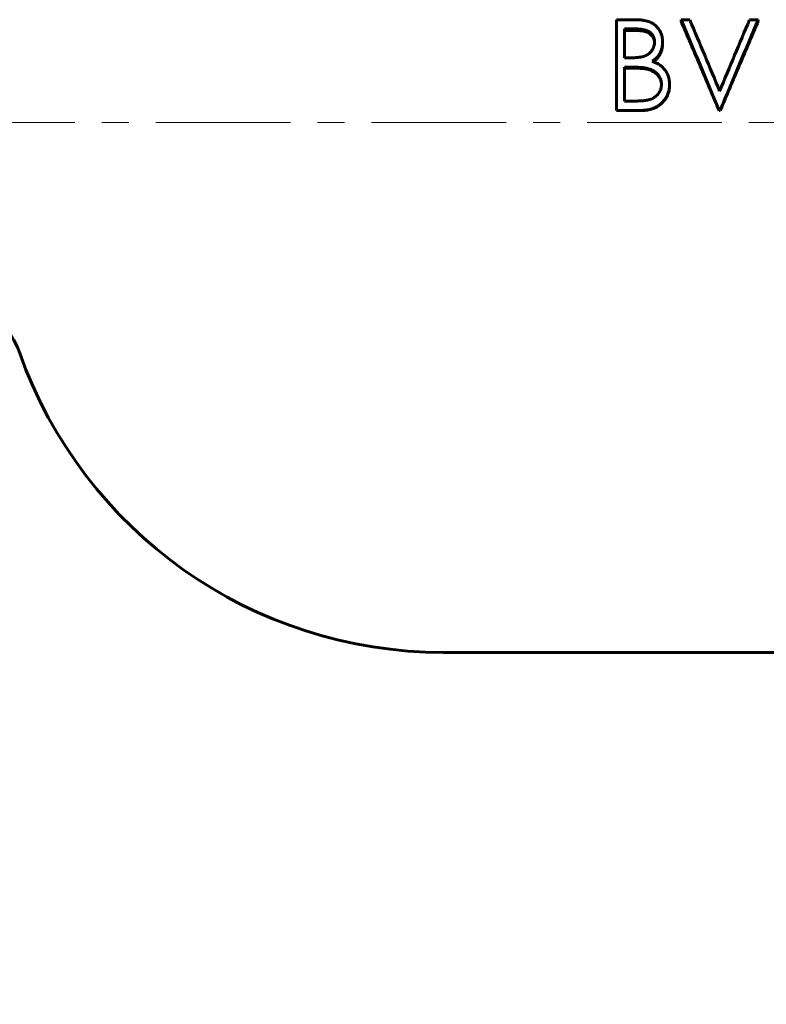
# Model space of a CAD drawing. Header units: millimetres. Extents: x 0 to 594, y 0 to 420.
# Tile 3 of 19: x 126 to 168, y 152 to 206. Entities that reach past the tile are written whole.
import ezdxf

# ---------------------------------------------------------------- set-up
doc = ezdxf.new("R2010")
doc.units = ezdxf.units.MM
for name, pattern in [('K5LT_AXLED', [12, 7.5, -1.5, 1.5, -1.5]), ('K5LT_BASIC', [0]), ('K5LT_THIN', [0])]:
    doc.linetypes.add(name, pattern=pattern)
doc.layers.add('Системный слой', color=7, linetype='Continuous')
doc.layers.add('Системный слой (1)', color=251, linetype='Continuous', true_color=0x6c6c6c)
doc.styles.add('KDIMTEXTSTYLE', font='GOST_AU.SHX', dxfattribs={"width": 0.96, "oblique": 15, "height": 5})
doc.styles.add('KTEXTSTYLE', font='GOST_AU.SHX', dxfattribs={"width": 0.96, "height": 5})
doc.dimstyles.new('KDIMSTYLE (1.00)', dxfattribs={"dimtxt": 5, "dimasz": 1, "dimexe": 2, "dimexo": 0, "dimgap": 1, "dimtad": 1, "dimtxsty": 'KDIMTEXTSTYLE', "dimsah": 1, "dimcen": 0, "dimdle": 1, "dimadec": 0, "dimazin": 0, "dimtfac": 0.667, "dimtmove": 0, "dimatfit": 3, "dimfxl": 1, "dimtvp": 1, "dimtolj": 1, "dimtzin": 0, "dimarcsym": 0})

# ---------------------------------------------------------------- blocks, each defined once
blk = doc.blocks.new('D0')
at = {"layer": 'Системный слой (1)'}
for points in [[(68.265, 127.876), (68.765, 128.534), (63.765, 127.876), (68.765, 127.218)], [(303.765, 127.218), (308.765, 127.876), (303.765, 128.534), (304.265, 127.876)]]:
    blk.add_hatch(color=7, dxfattribs=at).paths.add_polyline_path(points)
at = {"layer": 'Системный слой (1)', "color": 7, "linetype": 'K5LT_THIN', "lineweight": 18}
for p, q in [((63.765, 200.684), (63.765, 125.876)), ((308.765, 177.184), (308.765, 125.876)), ((63.765, 127.876), (68.765, 128.534)), ((68.765, 128.534), (68.265, 127.876)), ((304.265, 127.876), (303.765, 128.534)), ((303.765, 128.534), (308.765, 127.876)), ((68.765, 127.218), (63.765, 127.876)), ((63.765, 127.876), (308.765, 127.876)), ((68.265, 127.876), (68.765, 127.218)), ((308.765, 127.876), (303.765, 127.218)), ((303.765, 127.218), (304.265, 127.876))]:
    blk.add_line(p, q, dxfattribs=at)
blk.add_wipeout([(177.947, 128.876), (177.947, 136.258), (193.918, 136.258), (193.918, 128.876)]).dxf.layer = 'Системный слой (1)'
at = {"layer": 'Системный слой (1)', "color": 7, "char_height": 5, "attachment_point": 1, "style": 'KTEXTSTYLE'}
for s, insert in [('\\H5.0;\\W1.000;\\Q15;\\Q15;\\W0.965;245', (177.947, 135.464)), ('\\H5.0;\\W1.000;\\Q15;\\Q15;\\W0.965;±', (186.942, 135.464)), ('\\H5.0;\\W1.000;\\Q15;\\Q15;\\W0.965;3', (189.853, 135.464))]:
    blk.add_mtext(s, dxfattribs=dict(at, insert=insert))
blk = doc.blocks.new('KDIMARROW_01')
at = {"layer": 'Системный слой'}
blk.add_hatch(color=0, dxfattribs=at).paths.add_polyline_path([(-5, -0.658), (0, 0), (-5, 0.658), (-4.5, 0)])
at = {"layer": 'Системный слой', "color": 0, "linetype": 'K5LT_THIN', "lineweight": 18}
for p, q in [((-4.5, 0), (-5, 0.658)), ((-5, 0.658), (0, 0)), ((0, 0), (-5, -0.658)), ((-5, -0.658), (-4.5, 0))]:
    blk.add_line(p, q, dxfattribs=at)
at = {"layer": 'Системный слой (1)', "color": 0, "linetype": 'K5LT_THIN', "lineweight": 18}
blk.add_line((454.583, 200.684), (453.583, 200.684), dxfattribs=at)
blk = doc.blocks.new('U17')
at = {"layer": 'Системный слой (1)', "color": 150, "linetype": 'K5LT_BASIC', "lineweight": 60, "true_color": 0x0080ff}
for p, q in [((161.093, 203.657), (161.088, 203.658)), ((161.182, 203.632), (161.093, 203.657)), ((161.217, 203.622), (161.182, 203.632)), ((161.232, 203.617), (161.217, 203.622)), ((161.239, 203.615), (161.232, 203.617)), ((161.242, 203.614), (161.239, 203.615)), ((161.244, 203.613), (161.242, 203.614)), ((161.245, 203.613), (161.244, 203.613)), ((161.3, 203.592), (161.245, 203.613)), ((161.245, 203.613), (161.245, 203.613)), ((161.245, 203.613), (161.245, 203.613)), ((161.245, 203.613), (161.245, 203.613)), ((161.349, 203.572), (161.3, 203.592)), ((161.373, 203.56), (161.349, 203.572)), ((161.385, 203.555), (161.373, 203.56)), ((161.391, 203.552), (161.385, 203.555)), ((161.393, 203.55), (161.391, 203.552)), ((161.395, 203.549), (161.393, 203.55)), ((161.396, 203.549), (161.395, 203.549)), ((161.512, 203.481), (161.396, 203.549)), ((161.396, 203.549), (161.396, 203.549)), ((161.396, 203.549), (161.396, 203.549)), ((161.59, 203.422), (161.512, 203.481)), ((161.627, 203.391), (161.59, 203.422)), ((161.644, 203.374), (161.627, 203.391)), ((161.653, 203.366), (161.644, 203.374)), ((161.657, 203.362), (161.653, 203.366)), ((161.659, 203.359), (161.657, 203.362)), ((161.66, 203.358), (161.659, 203.359)), ((161.661, 203.358), (161.66, 203.358)), ((161.661, 203.357), (161.661, 203.358)), ((161.661, 203.358), (161.661, 203.358)), ((161.664, 203.354), (161.661, 203.357)), ((161.768, 203.227), (161.664, 203.354)), ((161.81, 203.159), (161.768, 203.227)), ((161.828, 203.124), (161.81, 203.159)), ((161.837, 203.106), (161.828, 203.124)), ((161.841, 203.097), (161.837, 203.106)), ((161.843, 203.092), (161.841, 203.097)), ((161.844, 203.09), (161.843, 203.092)), ((161.844, 203.089), (161.844, 203.09)), ((161.844, 203.088), (161.844, 203.089)), ((161.844, 203.089), (161.844, 203.089)), ((161.849, 203.077), (161.844, 203.088)), ((161.844, 203.088), (161.844, 203.088)), ((161.862, 203.042), (161.849, 203.077)), ((161.868, 203.023), (161.862, 203.042)), ((161.871, 203.014), (161.868, 203.023)), ((161.872, 203.009), (161.871, 203.014)), ((161.873, 203.006), (161.872, 203.009)), ((161.873, 203.005), (161.873, 203.006)), ((161.873, 203.004), (161.873, 203.005)), ((161.878, 202.987), (161.873, 203.004)), ((161.873, 203.004), (161.873, 203.004)), ((161.873, 203.004), (161.873, 203.004)), ((161.887, 202.946), (161.878, 202.987)), ((161.892, 202.926), (161.887, 202.946)), ((161.893, 202.916), (161.892, 202.926)), ((161.894, 202.911), (161.893, 202.916)), ((161.895, 202.908), (161.894, 202.911)), ((161.895, 202.907), (161.895, 202.908)), ((161.895, 202.906), (161.895, 202.907)), ((161.899, 202.88), (161.895, 202.906)), ((161.895, 202.906), (161.895, 202.906)), ((161.895, 202.906), (161.895, 202.906)), ((161.902, 202.862), (161.899, 202.88)), ((161.902, 202.853), (161.902, 202.862)), ((161.903, 202.848), (161.902, 202.853)), ((161.903, 202.846), (161.903, 202.848)), ((161.903, 202.845), (161.903, 202.846)), ((161.903, 202.844), (161.903, 202.845)), ((161.905, 202.793), (161.903, 202.844)), ((161.903, 202.844), (161.903, 202.844)), ((161.903, 202.844), (161.903, 202.844)), ((161.903, 202.844), (161.903, 202.844))]:
    blk.add_line(p, q, dxfattribs=at)
blk = doc.blocks.new('U24')
at = {"layer": 'Системный слой (1)', "color": 150, "linetype": 'K5LT_BASIC', "lineweight": 60, "true_color": 0x0080ff}
for p, q in [((161.97, 205.095), (161.962, 204.939)), ((161.819, 204.479), (161.812, 204.467)), ((161.822, 204.484), (161.819, 204.479)), ((161.823, 204.487), (161.822, 204.484)), ((161.824, 204.489), (161.823, 204.487)), ((161.825, 204.49), (161.824, 204.489)), ((161.868, 204.581), (161.825, 204.49)), ((161.825, 204.49), (161.825, 204.49)), ((161.825, 204.49), (161.825, 204.49)), ((161.905, 204.68), (161.868, 204.581)), ((161.921, 204.731), (161.905, 204.68)), ((161.928, 204.757), (161.921, 204.731)), ((161.932, 204.771), (161.928, 204.757)), ((161.933, 204.777), (161.932, 204.771)), ((161.934, 204.781), (161.933, 204.777)), ((161.935, 204.782), (161.934, 204.781)), ((161.95, 204.855), (161.935, 204.784)), ((161.935, 204.784), (161.935, 204.784)), ((161.935, 204.784), (161.935, 204.783)), ((161.935, 204.783), (161.935, 204.782)), ((161.957, 204.897), (161.95, 204.855)), ((161.959, 204.918), (161.957, 204.897)), ((161.961, 204.928), (161.959, 204.918)), ((161.962, 204.937), (161.961, 204.936)), ((161.961, 204.936), (161.961, 204.933)), ((161.961, 204.933), (161.961, 204.928)), ((161.962, 204.939), (161.962, 204.938)), ((161.962, 204.938), (161.962, 204.938)), ((161.962, 204.938), (161.962, 204.938)), ((161.962, 204.938), (161.962, 204.937)), ((161.472, 204.094), (161.446, 204.077)), ((161.5, 204.114), (161.472, 204.094)), ((161.512, 204.123), (161.5, 204.114)), ((161.517, 204.127), (161.512, 204.123)), ((161.52, 204.129), (161.517, 204.127)), ((161.521, 204.13), (161.52, 204.129)), ((161.522, 204.13), (161.521, 204.13)), ((161.568, 204.168), (161.522, 204.131)), ((161.522, 204.131), (161.522, 204.131)), ((161.522, 204.131), (161.522, 204.131)), ((161.522, 204.131), (161.522, 204.13)), ((161.606, 204.201), (161.568, 204.168)), ((161.623, 204.218), (161.606, 204.201)), ((161.632, 204.227), (161.623, 204.218)), ((161.636, 204.231), (161.632, 204.227)), ((161.638, 204.233), (161.636, 204.231)), ((161.639, 204.234), (161.638, 204.233)), ((161.64, 204.235), (161.639, 204.234)), ((161.677, 204.276), (161.64, 204.235)), ((161.64, 204.235), (161.64, 204.235)), ((161.64, 204.235), (161.64, 204.235)), ((161.71, 204.315), (161.677, 204.276)), ((161.726, 204.336), (161.71, 204.315)), ((161.733, 204.346), (161.726, 204.336)), ((161.737, 204.351), (161.733, 204.346)), ((161.739, 204.354), (161.737, 204.351)), ((161.74, 204.356), (161.739, 204.354)), ((161.741, 204.356), (161.74, 204.356)), ((161.77, 204.398), (161.741, 204.357)), ((161.741, 204.357), (161.741, 204.357)), ((161.741, 204.357), (161.741, 204.356)), ((161.799, 204.444), (161.77, 204.398)), ((161.812, 204.467), (161.799, 204.444))]:
    blk.add_line(p, q, dxfattribs=at)
blk = doc.blocks.new('U25')
at = {"layer": 'Системный слой (1)', "color": 150, "linetype": 'K5LT_BASIC', "lineweight": 60, "true_color": 0x0080ff}
for p, q in [((160.472, 205.812), (160.464, 205.812)), ((160.573, 205.81), (160.472, 205.812)), ((160.613, 205.808), (160.573, 205.81)), ((160.63, 205.807), (160.613, 205.808)), ((160.638, 205.807), (160.63, 205.807)), ((160.642, 205.806), (160.638, 205.807)), ((160.644, 205.806), (160.642, 205.806)), ((160.645, 205.806), (160.644, 205.806)), ((160.646, 205.806), (160.645, 205.806)), ((160.72, 205.8), (160.646, 205.806)), ((160.646, 205.806), (160.646, 205.806)), ((160.646, 205.806), (160.646, 205.806)), ((160.773, 205.793), (160.72, 205.8)), ((160.8, 205.79), (160.773, 205.793)), ((160.814, 205.788), (160.8, 205.79)), ((160.821, 205.787), (160.814, 205.788)), ((160.824, 205.786), (160.821, 205.787)), ((160.826, 205.786), (160.824, 205.786)), ((160.827, 205.786), (160.826, 205.786)), ((160.827, 205.785), (160.827, 205.786)), ((160.843, 205.783), (160.827, 205.785)), ((160.827, 205.785), (160.827, 205.785)), ((161.026, 205.74), (160.843, 205.783)), ((161.104, 205.711), (161.026, 205.74)), ((161.14, 205.695), (161.104, 205.711)), ((161.158, 205.687), (161.14, 205.695)), ((161.166, 205.682), (161.158, 205.687)), ((161.17, 205.68), (161.166, 205.682)), ((161.172, 205.679), (161.17, 205.68)), ((161.173, 205.679), (161.172, 205.679)), ((161.174, 205.678), (161.173, 205.679)), ((161.216, 205.654), (161.174, 205.678)), ((161.174, 205.678), (161.174, 205.678)), ((161.174, 205.678), (161.174, 205.678)), ((161.34, 205.555), (161.216, 205.654)), ((161.391, 205.497), (161.34, 205.555)), ((161.414, 205.466), (161.391, 205.497)), ((161.425, 205.449), (161.414, 205.466)), ((161.43, 205.441), (161.425, 205.449)), ((161.433, 205.437), (161.43, 205.441)), ((161.434, 205.435), (161.433, 205.437)), ((161.434, 205.434), (161.434, 205.435)), ((161.435, 205.433), (161.434, 205.434)), ((161.446, 205.414), (161.435, 205.433)), ((161.435, 205.433), (161.435, 205.433)), ((161.435, 205.433), (161.435, 205.433)), ((161.477, 205.344), (161.446, 205.414)), ((161.49, 205.306), (161.477, 205.344)), ((161.496, 205.286), (161.49, 205.306)), ((161.498, 205.275), (161.496, 205.286)), ((161.5, 205.27), (161.498, 205.275)), ((161.5, 205.268), (161.5, 205.27)), ((161.501, 205.266), (161.5, 205.268)), ((161.501, 205.265), (161.501, 205.266)), ((161.501, 205.266), (161.501, 205.266)), ((161.51, 205.221), (161.501, 205.265)), ((161.501, 205.265), (161.501, 205.265)), ((161.514, 205.199), (161.51, 205.221)), ((161.515, 205.188), (161.514, 205.199)), ((161.516, 205.182), (161.515, 205.188)), ((161.516, 205.179), (161.516, 205.182)), ((161.516, 205.178), (161.516, 205.179)), ((161.516, 205.177), (161.516, 205.178)), ((161.517, 205.177), (161.516, 205.177)), ((161.517, 205.176), (161.517, 205.177)), ((161.52, 205.126), (161.517, 205.176)), ((161.517, 205.176), (161.517, 205.176))]:
    blk.add_line(p, q, dxfattribs=at)

msp = doc.modelspace()

# ---------------------------------------------------------------- linework, layer by layer
at = {"layer": 'Системный слой (1)', "color": 150, "linetype": 'K5LT_BASIC', "lineweight": 60, "true_color": 0x0080ff}
for p, q in [((159.406, 206.411), (160.382, 206.411)), ((159.406, 201.362), (159.406, 206.411)), ((162.996, 206.411), (163.476, 206.411)), ((162.996, 206.411), (162.996, 206.316)), ((166.81, 206.411), (167.291, 206.411)), ((167.291, 206.411), (167.291, 206.316)), ((160.464, 205.899), (159.855, 205.899)), ((159.855, 204.287), (159.855, 205.899)), ((160.464, 205.812), (159.855, 205.812)), ((160.464, 205.812), (160.464, 205.899)), ((161.97, 205.17), (161.97, 205.095)), ((159.855, 204.287), (160.156, 204.287)), ((160.152, 203.769), (159.855, 203.769)), ((159.855, 201.883), (159.855, 203.769)), ((160.152, 203.717), (159.855, 203.717)), ((161.088, 203.658), (161.088, 203.709)), ((162.355, 202.804), (162.355, 202.768)), ((159.855, 201.883), (160.494, 201.883)), ((159.406, 201.362), (159.406, 201.351)), ((160.758, 201.362), (159.406, 201.362)), ((160.758, 201.351), (159.406, 201.351)), ((160.758, 201.362), (160.758, 201.351)), ((165.111, 201.362), (165.111, 201.351)), ((165.175, 201.362), (165.111, 201.362)), ((165.175, 201.351), (165.111, 201.351)), ((165.175, 201.362), (165.175, 201.351)), ((222.77, 171.184), (149.76, 171.184))]:
    msp.add_line(p, q, dxfattribs=at)
for centre, radius, start, end in [((121.476, 186.184), 5, 19.4712, 90), ((149.76, 196.184), 25, 199.4712, 270)]:
    msp.add_arc(centre, radius, start, end, dxfattribs=at)
for points, knots in [([(160.382, 206.411), (160.441, 206.411), (160.487, 206.411), (160.521, 206.41), (160.522, 206.41), (160.556, 206.408), (160.591, 206.407), (160.641, 206.404), (160.655, 206.403), (160.717, 206.398), (160.812, 206.389), (160.901, 206.376), (160.946, 206.368), (160.948, 206.368), (161.005, 206.357), (161.099, 206.337), (161.179, 206.312), (161.218, 206.297), (161.222, 206.296), (161.272, 206.276), (161.337, 206.246), (161.399, 206.211), (161.44, 206.186), (161.46, 206.173), (161.518, 206.133), (161.554, 206.103), (161.624, 206.038), (161.658, 206.003), (161.751, 205.891), (161.802, 205.811), (161.886, 205.64), (161.918, 205.55), (161.95, 205.411), (161.957, 205.367), (161.962, 205.319), (161.962, 205.316), (161.966, 205.282), (161.968, 205.234), (161.97, 205.17)], [0, 0, 0, 0, 0.0585938, 0.0585938, 0.0625, 0.0625, 0.109375, 0.109375, 0.125, 0.125, 0.1875, 0.2460938, 0.2460938, 0.25, 0.25, 0.3125, 0.3671875, 0.3671875, 0.375, 0.375, 0.4375, 0.46875, 0.46875, 0.5, 0.5, 0.5625, 0.5625, 0.625, 0.625, 0.75, 0.75, 0.875, 0.875, 0.9335938, 0.9335938, 0.9375, 0.9375, 0.9999973, 0.9999973, 0.9999973, 0.9999973]), ([(161.521, 205.161), (161.521, 205.181), (161.52, 205.199), (161.519, 205.222), (161.518, 205.234), (161.517, 205.244), (161.517, 205.25), (161.517, 205.251), (161.514, 205.275), (161.511, 205.298), (161.505, 205.328), (161.503, 205.335), (161.493, 205.375), (161.477, 205.429), (161.455, 205.476), (161.442, 205.501), (161.439, 205.506), (161.404, 205.566), (161.367, 205.613), (161.302, 205.675), (161.258, 205.712), (161.209, 205.743), (161.181, 205.759), (161.177, 205.761), (161.129, 205.788), (161.032, 205.828), (160.913, 205.857), (160.845, 205.869), (160.835, 205.871), (160.796, 205.877), (160.738, 205.885), (160.683, 205.89), (160.653, 205.893), (160.649, 205.893), (160.605, 205.896), (160.544, 205.898), (160.464, 205.899)], [0, 0, 0, 0, 0.03125, 0.03125, 0.046875, 0.058594, 0.058594, 0.0625, 0.0625, 0.109375, 0.109375, 0.125, 0.125, 0.1875, 0.234375, 0.234375, 0.25, 0.25, 0.375, 0.375, 0.4375, 0.492188, 0.492188, 0.5, 0.5, 0.625, 0.734375, 0.734375, 0.75, 0.75, 0.8125, 0.867188, 0.867188, 0.875, 0.875, 1, 1, 1, 1]), ([(160.156, 204.287), (160.264, 204.288), (160.338, 204.29), (160.382, 204.292), (160.383, 204.292), (160.413, 204.293), (160.446, 204.295), (160.488, 204.298), (160.493, 204.298), (160.546, 204.303), (160.582, 204.306), (160.61, 204.309), (160.611, 204.309), (160.649, 204.313), (160.687, 204.318), (160.745, 204.328), (160.767, 204.333), (160.816, 204.343), (160.843, 204.349), (160.875, 204.357), (160.884, 204.359), (160.911, 204.367), (160.929, 204.373), (160.982, 204.392), (161.019, 204.408), (161.122, 204.459), (161.186, 204.502), (161.272, 204.578), (161.298, 204.605), (161.336, 204.648), (161.348, 204.663), (161.371, 204.694), (161.382, 204.71), (161.413, 204.757), (161.44, 204.806), (161.463, 204.86), (161.477, 204.896), (161.483, 204.914), (161.5, 204.971), (161.508, 205.006), (161.513, 205.042), (161.514, 205.045), (161.517, 205.071), (161.52, 205.11), (161.521, 205.161)], [0, 0, 0, 0, 0.1210938, 0.1210938, 0.125, 0.125, 0.1796875, 0.1796875, 0.1875, 0.1875, 0.2460938, 0.2460938, 0.25, 0.25, 0.3125, 0.3125, 0.34375, 0.34375, 0.390625, 0.390625, 0.40625, 0.40625, 0.4375, 0.4375, 0.5, 0.5, 0.625, 0.625, 0.6875, 0.6875, 0.71875, 0.71875, 0.75, 0.75, 0.8125, 0.84375, 0.84375, 0.875, 0.875, 0.9335938, 0.9335938, 0.9375, 0.9375, 0.9999967, 0.9999967, 0.9999967, 0.9999967]), ([(161.97, 205.17), (161.969, 205.134), (161.968, 205.104), (161.966, 205.064), (161.964, 205.042), (161.963, 205.025), (161.962, 205.015), (161.962, 205.014), (161.957, 204.96), (161.948, 204.908), (161.909, 204.745), (161.873, 204.646), (161.801, 204.509), (161.774, 204.465), (161.725, 204.396), (161.709, 204.375), (161.675, 204.333), (161.658, 204.314), (161.606, 204.259), (161.568, 204.225), (161.525, 204.191), (161.523, 204.19), (161.494, 204.168), (161.451, 204.137), (161.392, 204.098)], [0, 0, 0, 0, 0.0625, 0.0625, 0.09375, 0.1171875, 0.1171875, 0.125, 0.125, 0.25, 0.25, 0.5, 0.5, 0.625, 0.625, 0.6875, 0.6875, 0.75, 0.75, 0.8710937, 0.8710937, 0.875, 0.875, 0.9999999, 0.9999999, 0.9999999, 0.9999999]), ([(161.392, 204.098), (161.436, 204.081), (161.511, 204.051), (161.566, 204.027), (161.588, 204.017), (161.589, 204.016), (161.651, 203.987), (161.707, 203.958), (161.766, 203.921), (161.773, 203.917), (161.842, 203.872), (161.928, 203.806), (162.003, 203.729), (162.051, 203.676), (162.075, 203.647), (162.138, 203.563), (162.176, 203.499), (162.225, 203.402), (162.24, 203.369), (162.267, 203.302), (162.279, 203.269), (162.313, 203.162), (162.329, 203.09), (162.344, 202.989), (162.348, 202.955), (162.35, 202.917), (162.35, 202.914), (162.352, 202.888), (162.353, 202.852), (162.355, 202.804)], [0.0000001, 0.0000001, 0.0000001, 0.0000001, 0.0625, 0.1210938, 0.1210938, 0.125, 0.125, 0.234375, 0.234375, 0.25, 0.25, 0.375, 0.4375, 0.4375, 0.5, 0.5, 0.625, 0.625, 0.6875, 0.6875, 0.75, 0.75, 0.875, 0.875, 0.9335938, 0.9335938, 0.9375, 0.9375, 0.9999963, 0.9999963, 0.9999963, 0.9999963]), ([(161.088, 203.709), (161.047, 203.717), (161.012, 203.724), (160.98, 203.728), (160.976, 203.729), (160.939, 203.734), (160.903, 203.738), (160.861, 203.742), (160.858, 203.743), (160.79, 203.749), (160.714, 203.755), (160.624, 203.759), (160.622, 203.759), (160.57, 203.762), (160.483, 203.764), (160.356, 203.767), (160.353, 203.767), (160.304, 203.768), (160.237, 203.768), (160.152, 203.769)], [0, 0, 0, 0, 0.109375, 0.109375, 0.125, 0.125, 0.242188, 0.242188, 0.25, 0.25, 0.496094, 0.496094, 0.5, 0.5, 0.78125, 0.78125, 0.789062, 0.789062, 1, 1, 1, 1]), ([(161.088, 203.658), (161.041, 203.668), (161.002, 203.675), (160.972, 203.679), (160.937, 203.684), (160.898, 203.688), (160.856, 203.692), (160.789, 203.698), (160.711, 203.704), (160.621, 203.708), (160.576, 203.71), (160.502, 203.713), (160.399, 203.715), (160.327, 203.716), (160.245, 203.717), (160.152, 203.717)], [0, 0, 0, 0, 0.125, 0.125, 0.125, 0.25, 0.25, 0.25, 0.5, 0.5, 0.5, 0.75, 0.75, 0.75, 1, 1, 1, 1]), ([(161.906, 202.804), (161.905, 202.84), (161.904, 202.869), (161.902, 202.895), (161.901, 202.9), (161.898, 202.926), (161.895, 202.946), (161.885, 202.996), (161.878, 203.028), (161.864, 203.075), (161.858, 203.094), (161.849, 203.118), (161.847, 203.123), (161.808, 203.216), (161.756, 203.297), (161.681, 203.382), (161.67, 203.393), (161.624, 203.441), (161.563, 203.494), (161.494, 203.541), (161.447, 203.57), (161.421, 203.584), (161.35, 203.621), (161.303, 203.642), (161.252, 203.66), (161.247, 203.661), (161.211, 203.674), (161.158, 203.69), (161.088, 203.709)], [0, 0, 0, 0, 0.0625, 0.0625, 0.078125, 0.078125, 0.125, 0.125, 0.1875, 0.1875, 0.234375, 0.234375, 0.25, 0.25, 0.46875, 0.46875, 0.5, 0.5, 0.625, 0.6875, 0.6875, 0.75, 0.75, 0.8671875, 0.8671875, 0.875, 0.875, 0.9999991, 0.9999991, 0.9999991, 0.9999991]), ([(160.494, 201.883), (160.6, 201.885), (160.677, 201.886), (160.727, 201.888), (160.728, 201.888), (160.803, 201.891), (160.877, 201.897), (160.956, 201.906), (160.96, 201.907), (161.008, 201.913), (161.043, 201.917), (161.076, 201.923), (161.079, 201.923), (161.103, 201.927), (161.122, 201.931), (161.161, 201.939), (161.179, 201.944), (161.239, 201.959), (161.297, 201.977), (161.351, 201.999), (161.386, 202.015), (161.403, 202.023), (161.492, 202.071), (161.557, 202.116), (161.673, 202.222), (161.724, 202.282), (161.808, 202.411), (161.839, 202.474), (161.865, 202.548), (161.868, 202.557), (161.882, 202.604), (161.891, 202.641), (161.896, 202.679), (161.897, 202.682), (161.901, 202.71), (161.904, 202.75), (161.906, 202.804)], [0, 0, 0, 0, 0.1210938, 0.1210938, 0.125, 0.125, 0.2421875, 0.2421875, 0.25, 0.25, 0.3046875, 0.3046875, 0.3125, 0.3125, 0.34375, 0.34375, 0.375, 0.375, 0.4375, 0.46875, 0.46875, 0.5, 0.5, 0.625, 0.625, 0.75, 0.75, 0.859375, 0.859375, 0.875, 0.875, 0.9335937, 0.9335937, 0.9375, 0.9375, 0.9999967, 0.9999967, 0.9999967, 0.9999967]), ([(162.355, 202.804), (162.354, 202.77), (162.353, 202.74), (162.351, 202.702), (162.35, 202.682), (162.348, 202.665), (162.348, 202.656), (162.348, 202.655), (162.343, 202.602), (162.336, 202.552), (162.305, 202.401), (162.274, 202.305), (162.211, 202.168), (162.176, 202.101), (162.135, 202.038), (162.107, 201.996), (162.092, 201.976), (162.044, 201.913), (161.986, 201.844), (161.925, 201.783), (161.889, 201.75), (161.88, 201.743), (161.793, 201.667), (161.71, 201.609), (161.581, 201.538), (161.535, 201.516), (161.454, 201.482), (161.419, 201.468), (161.372, 201.452), (161.36, 201.448), (161.272, 201.421), (161.188, 201.402), (161.083, 201.385), (161.069, 201.383), (161.009, 201.374), (160.962, 201.37), (160.914, 201.367), (160.91, 201.366), (160.875, 201.364), (160.825, 201.363), (160.758, 201.362)], [0, 0, 0, 0, 0.03125, 0.03125, 0.046875, 0.058594, 0.058594, 0.0625, 0.0625, 0.125, 0.125, 0.25, 0.25, 0.3125, 0.34375, 0.34375, 0.375, 0.375, 0.4375, 0.484375, 0.484375, 0.5, 0.5, 0.625, 0.625, 0.6875, 0.6875, 0.734375, 0.734375, 0.75, 0.75, 0.859375, 0.859375, 0.875, 0.875, 0.933594, 0.933594, 0.9375, 0.9375, 1, 1, 1, 1]), ([(162.355, 202.768), (162.353, 202.702), (162.35, 202.652), (162.347, 202.619), (162.343, 202.57), (162.336, 202.521), (162.325, 202.472), (162.305, 202.372), (162.274, 202.278), (162.232, 202.188), (162.19, 202.098), (162.138, 202.013), (162.076, 201.934), (162.012, 201.852), (161.944, 201.779), (161.871, 201.717), (161.782, 201.641), (161.687, 201.578), (161.586, 201.527), (161.509, 201.489), (161.43, 201.457), (161.349, 201.432), (161.261, 201.405), (161.163, 201.384), (161.057, 201.37), (161.006, 201.362), (160.956, 201.358), (160.908, 201.355), (160.875, 201.353), (160.825, 201.352), (160.758, 201.351)], [0, 0, 0, 0, 0.0625, 0.0625, 0.0625, 0.125, 0.125, 0.125, 0.25, 0.25, 0.25, 0.375, 0.375, 0.375, 0.5, 0.5, 0.5, 0.642857, 0.642857, 0.642857, 0.75, 0.75, 0.75, 0.875, 0.875, 0.875, 0.9375, 0.9375, 0.9375, 1, 1, 1, 1])]:
    msp.add_open_spline(points, degree=3, knots=knots, dxfattribs=at)
for points, degree in [([(165.111, 201.362), (164.406, 203.057), (163.701, 204.748), (162.996, 206.411)], 3), ([(165.111, 201.351), (164.582, 202.6), (164.053, 203.848), (163.525, 205.089), (162.996, 206.316)], 4), ([(163.476, 206.411), (164.032, 205.1), (164.588, 203.772), (165.143, 202.439)], 3), ([(165.143, 202.439), (165.699, 203.772), (166.254, 205.1), (166.81, 206.411)], 3), ([(167.291, 206.411), (166.585, 204.748), (165.88, 203.057), (165.175, 201.362)], 3), ([(167.291, 206.316), (166.762, 205.089), (166.233, 203.848), (165.704, 202.6), (165.175, 201.351)], 4)]:
    msp.add_open_spline(points, degree=degree, dxfattribs=at)

# ---------------------------------------------------------------- block references
at = {"layer": 'Системный слой (1)'}
for name in ['U25', 'U24', 'U17']:
    msp.add_blockref(name, (0, 0), dxfattribs=at)

# ---------------------------------------------------------------- next in the draw order: dimensions: what is measured, and where the dimension line sits
at = {"layer": 'Системный слой (1)', "color": 7}
dim = msp.add_linear_dim(base=(63.765, 127.876), p1=(308.765, 177.184), p2=(63.765, 200.684), dimstyle='KDIMSTYLE (1.00)', override={"dimexo": 0, "dimpost": '\\H5.0;\\W0.965;\\Q15;<>', "dimblk1": 'KDIMARROW_01', "dimblk2": 'KDIMARROW_01', "dimse1": 0, "dimse2": 0, "dimclrt": 7, "dimtol": 1, "dimtp": 3, "dimtm": 3, "dimtdec": 5, "dimtolj": 1}, dxfattribs=at)
dim.commit()
dim.dimension.update_dxf_attribs({"geometry": 'D0', "text_midpoint": (186.265, 127.876), "dimtype": 160})

# ---------------------------------------------------------------- next in the draw order: linework, layer by layer
at = {"layer": 'Системный слой (1)', "color": 30, "linetype": 'K5LT_AXLED', "lineweight": 18, "true_color": 0xff8000}
msp.add_line((61.765, 200.684), (310.765, 200.684), dxfattribs=at)

doc.saveas('drawing.dxf')
